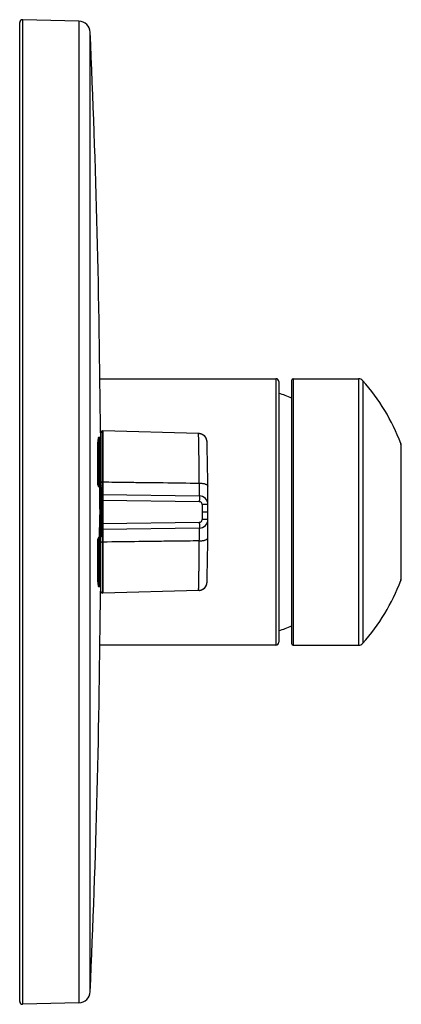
# Model space of a CAD drawing. Header units: millimetres. Extents: x -123 to 288, y 11 to 561.
# Tile 3 of 4: x 222 to 288, y 50 to 220. Entities that reach past the tile are written whole.
import ezdxf

# ---------------------------------------------------------------- set-up
doc = ezdxf.new("R2010")
doc.units = ezdxf.units.MM
doc.header["$LTSCALE"] = 23.1
doc.layers.get('0').update_dxf_attribs({"linetype": 'CONTINUOUS'})

msp = doc.modelspace()

# ---------------------------------------------------------------- linework, layer by layer
at = {"color": 7, "linetype": 'CONTINUOUS'}
for p, q in [((222.45, 50.96), (222.45, 219.96)), ((232.69, 220.2), (222.97, 220.46)), ((236.31, 158.46), (266.7, 158.46)), ((269.4, 158.16), (269.4, 112.76)), ((269.7, 158.46), (280.96, 158.46)), ((267.2, 157.96), (267.2, 112.96)), ((236.25, 148.31), (236.15, 148.31)), ((236.4, 149.14), (236.41, 148.38)), ((236.45, 121.77), (236.45, 149.15)), ((236.74, 138.45), (236.75, 149.45)), ((236.75, 149.44), (236.75, 149.45)), ((236.8, 149.45), (236.75, 149.45)), ((236.8, 149.45), (236.8, 121.47)), ((253.35, 149), (236.8, 149.45)), ((253.44, 149), (253.35, 149)), ((235.95, 140.12), (235.95, 147.53)), ((254.81, 147.57), (254.81, 147.59)), ((254.81, 147.56), (254.81, 147.57)), ((254.81, 147.55), (254.81, 147.56)), ((254.81, 147.54), (254.81, 147.55)), ((254.81, 147.52), (254.81, 147.54)), ((254.81, 147.46), (254.81, 147.52)), ((288.25, 147.25), (288.24, 147.27)), ((288.33, 146.41), (288.34, 146.46)), ((288.34, 146.46), (288.34, 146.46)), ((288.35, 144.07), (288.35, 146.63)), ((288.35, 135.9), (288.35, 144.07)), ((236.4, 139.52), (236.07, 139.84)), ((236.75, 140.65), (236.81, 140.65)), ((236.45, 137.95), (236.5, 137.95)), ((236.47, 138.31), (236.48, 138.3)), ((236.48, 138.3), (236.49, 138.29)), ((236.5, 131.54), (236.5, 139.38)), ((236.8, 138.45), (236.74, 138.45)), ((236.8, 138.45), (253.47, 138.23)), ((236.28, 136.05), (236.45, 136.06)), ((236.45, 137.69), (236.5, 137.69)), ((236.45, 137.05), (236.5, 137.05)), ((236.45, 136.23), (236.5, 136.23)), ((236.27, 135.8), (236.27, 135.12)), ((236.28, 135.92), (236.45, 135.92)), ((236.28, 134.99), (236.45, 134.99)), ((253.97, 135.46), (254.95, 135.46)), ((288.35, 128.91), (288.35, 135.9)), ((236.45, 134.27), (236.5, 134.27)), ((236.45, 133.44), (236.5, 133.44)), ((236.45, 133.11), (236.5, 133.11)), ((236.49, 132.73), (236.47, 132.71)), ((236.47, 132.71), (236.47, 132.7)), ((236.8, 133.46), (236.8, 133.3)), ((236.8, 132.7), (236.8, 132.49)), ((253.47, 132.68), (236.8, 132.46)), ((236.4, 131.4), (236.07, 131.07)), ((236.74, 132.46), (236.74, 121.47)), ((236.8, 132.46), (236.74, 132.46)), ((236.8, 132.46), (236.8, 132.46)), ((235.95, 123.39), (235.95, 130.79)), ((236.74, 130.26), (236.8, 130.26)), ((288.35, 124.27), (288.35, 128.91)), ((288.35, 124.26), (288.35, 124.27)), ((236.15, 122.61), (236.25, 122.61)), ((236.41, 122.53), (236.4, 121.77)), ((254.81, 123.39), (254.81, 123.46)), ((254.81, 123.37), (254.81, 123.39)), ((254.81, 123.36), (254.81, 123.37)), ((254.81, 123.35), (254.81, 123.36)), ((236.8, 121.47), (236.74, 121.47)), ((253.35, 121.91), (236.8, 121.47)), ((253.44, 121.92), (253.35, 121.91)), ((266.7, 112.46), (236.31, 112.46)), ((269.7, 112.46), (280.96, 112.46)), ((232.69, 50.71), (222.97, 50.46))]:
    msp.add_line(p, q, dxfattribs=at)
at = {"color": 9, "linetype": 'CONTINUOUS'}
for p, q in [((222.97, 50.46), (222.97, 220.46)), ((232.69, 220.2), (232.69, 50.71)), ((234.64, 52.62), (234.64, 218.29)), ((266.7, 158.46), (266.7, 112.46)), ((269.7, 158.46), (269.7, 112.46)), ((280.96, 158.46), (280.96, 112.46)), ((281.71, 158.12), (281.71, 112.79)), ((236.15, 140.2), (236.15, 148.31)), ((236.25, 148.31), (236.25, 140.01)), ((253.35, 148.99), (253.35, 149)), ((253.35, 148.95), (253.35, 149)), ((288.24, 147.27), (288.24, 147.22)), ((288.24, 147.27), (288.24, 147.26)), ((288.24, 147.22), (288.24, 123.64)), ((288.25, 145.78), (288.25, 139.21)), ((236.21, 140.05), (236.25, 140.01)), ((236.47, 138.31), (236.47, 139.68)), ((236.49, 138.29), (236.49, 139.7)), ((236.67, 139.53), (236.67, 131.38)), ((236.74, 132.46), (236.74, 138.45)), ((288.25, 139.21), (288.24, 135.46)), ((236.5, 137.45), (236.67, 137.45)), ((236.67, 137.45), (236.74, 137.45)), ((236.74, 137.45), (236.8, 137.45)), ((253.47, 137.23), (236.8, 137.45)), ((254.95, 136.74), (253.97, 136.74)), ((253.97, 136.73), (253.97, 134.18)), ((236.45, 135.8), (236.27, 135.8)), ((236.27, 135.12), (236.45, 135.11)), ((288.35, 135.46), (288.24, 135.46)), ((236.47, 132.7), (236.47, 131.23)), ((236.49, 132.73), (236.49, 131.21)), ((236.67, 133.46), (236.5, 133.46)), ((236.74, 133.46), (236.67, 133.46)), ((236.8, 133.46), (236.74, 133.46)), ((236.8, 133.46), (253.47, 133.68)), ((254.95, 134.18), (253.97, 134.18)), ((236.25, 130.9), (236.21, 130.86)), ((236.25, 130.9), (236.25, 122.61)), ((236.67, 132.48), (236.67, 132.48)), ((288.25, 131.88), (288.24, 127.41)), ((236.15, 122.61), (236.15, 130.72)), ((288.25, 124.92), (288.24, 123.72))]:
    msp.add_line(p, q, dxfattribs=at)
at = {"color": 7, "linetype": 'CONTINUOUS'}
for points in [[(254.81, 147.59), (254.81, 147.59), (254.8, 147.61), (254.8, 147.62), (254.8, 147.64), (254.8, 147.65), (254.8, 147.67), (254.8, 147.7), (254.79, 147.72), (254.79, 147.74), (254.78, 147.76), (254.78, 147.79), (254.78, 147.81), (254.77, 147.84), (254.76, 147.86), (254.76, 147.89), (254.75, 147.91), (254.74, 147.94), (254.74, 147.96), (254.73, 147.99), (254.72, 148.01), (254.71, 148.04), (254.7, 148.07), (254.69, 148.09), (254.68, 148.12), (254.66, 148.14), (254.65, 148.17), (254.64, 148.2), (254.62, 148.22), (254.61, 148.25), (254.59, 148.28), (254.58, 148.3), (254.56, 148.33), (254.54, 148.36), (254.52, 148.38), (254.5, 148.41), (254.48, 148.44), (254.46, 148.46), (254.44, 148.49), (254.41, 148.51), (254.39, 148.54), (254.36, 148.57), (254.34, 148.59), (254.31, 148.62), (254.28, 148.64), (254.26, 148.66), (254.23, 148.69), (254.2, 148.71), (254.16, 148.73), (254.13, 148.75), (254.1, 148.78), (254.07, 148.8), (254.03, 148.82), (254, 148.83), (253.96, 148.85), (253.92, 148.87), (253.88, 148.89), (253.84, 148.9), (253.8, 148.92), (253.76, 148.93), (253.72, 148.94), (253.68, 148.95), (253.64, 148.96), (253.6, 148.97), (253.55, 148.98), (253.51, 148.99), (253.46, 148.99), (253.44, 148.99)], [(288.35, 146.63), (288.35, 146.67), (288.35, 146.69)], [(253.44, 121.92), (253.45, 121.92), (253.49, 121.92), (253.53, 121.93), (253.57, 121.94), (253.61, 121.94), (253.65, 121.95), (253.69, 121.96), (253.73, 121.97), (253.77, 121.98), (253.8, 122), (253.84, 122.01), (253.88, 122.02), (253.91, 122.04), (253.95, 122.06), (253.98, 122.07), (254.01, 122.09), (254.04, 122.11), (254.08, 122.12), (254.11, 122.14), (254.14, 122.16), (254.17, 122.18), (254.2, 122.2), (254.22, 122.22), (254.25, 122.25), (254.28, 122.27), (254.3, 122.29), (254.33, 122.31), (254.35, 122.34), (254.38, 122.36), (254.4, 122.38), (254.42, 122.41), (254.44, 122.43), (254.46, 122.46), (254.48, 122.48), (254.5, 122.51), (254.52, 122.53), (254.54, 122.56), (254.56, 122.58), (254.58, 122.61), (254.59, 122.64), (254.61, 122.66), (254.62, 122.69), (254.64, 122.72), (254.65, 122.74), (254.66, 122.77), (254.68, 122.8), (254.69, 122.82), (254.7, 122.85), (254.71, 122.88), (254.72, 122.9), (254.73, 122.93), (254.74, 122.96), (254.75, 122.98), (254.75, 123.01), (254.76, 123.03), (254.77, 123.06), (254.77, 123.09), (254.78, 123.11), (254.78, 123.14), (254.79, 123.16), (254.79, 123.18), (254.79, 123.21), (254.8, 123.23), (254.8, 123.25), (254.8, 123.27), (254.8, 123.28), (254.8, 123.3), (254.8, 123.31), (254.81, 123.32), (254.81, 123.33), (254.81, 123.34), (254.81, 123.35)]]:
    msp.add_lwpolyline(points, dxfattribs=at)
at = {"color": 9, "linetype": 'CONTINUOUS'}
msp.add_lwpolyline([(288.24, 123.67), (288.24, 123.65), (288.24, 123.64)], dxfattribs=at)
at = {"color": 7, "linetype": 'CONTINUOUS'}
for centre, radius, start, end in [((222.95, 219.96), 0.5, 88.5, 180), ((232.64, 218.2), 2, 2.5093, 88.5), ((-1655.55, 135.46), 1892, 0.41452, 2.50927), ((266.7, 157.96), 0.5, 0, 90), ((269.7, 158.16), 0.3, 90, 180), ((280.96, 157.46), 1, 41.8103, 90), ((256.36, 135.46), 34, 20.3359, 41.8103), ((261.03, 136.91), 20.02, 65.2745, 72.0383), ((236.15, 148.11), 0.2, 90, 128.6786), ((236.25, 148.51), 0.2, 269.9993, 0.1238), ((236.75, 149.15), 0.3, 91.5142, 180.0739), ((253.31, 147.5), 1.5, 1.3898, 84.9358), ((-245.05, 135.46), 500, 358.6247, 1.3753), ((286.65, 146.68), 1.7, 16.8416, 19.6343), ((286.64, 146.68), 1.71, 359.7862, 16.7952), ((286.65, 146.68), 1.7, 352.3909, 359.1368), ((286.65, 146.68), 1.7, 359.1391, 359.7383), ((236.35, 140.12), 0.4, 180, 225), ((-315.07, 135.58), 551.35, 0.0491, 0.423), ((236.25, 139.37), 0.2, 0, 45), ((236.41, 138.23), 0.101, 33.4748, 38.7452), ((236.73, 138.22), 0.23, 106.6016, 180), ((236.75, 138.15), 0.3, 92, 106.6016), ((253.45, 136.73), 1.5, 0.1468, 89.25), ((223.46, 136.04), 12.81, 359.4775, 0.0762), ((-332.74, 135.41), 569.01, 359.5828, 359.9451), ((247.41, 135.81), 11.14, 179.4327, 180.0597), ((248.49, 135.11), 12.21, 179.9677, 180.5387), ((224.86, 134.88), 11.42, 359.8901, 0.5599), ((235.46, 82.05), 52.82, 88.9267, 89.1201), ((236.35, 132.81), 0.154, 330.7255, 335.1884), ((236.38, 132.8), 0.126, 354.7798, 359.9943), ((236.73, 132.7), 0.23, 180, 253.3984), ((253.45, 134.18), 1.5, 270.75, 359.8532), ((236.35, 130.79), 0.4, 135, 180), ((236.25, 131.54), 0.2, 315, 360), ((236.75, 132.76), 0.3, 253.3984, 268), ((286.65, 124.23), 1.7, 339.6643, 0.6261), ((236.15, 122.81), 0.2, 231.3214, 270), ((236.25, 122.41), 0.2, 359.878, 90), ((253.31, 123.41), 1.5, 275.0641, 358.6129), ((256.36, 135.46), 34, 318.1897, 339.6643), ((-1655.55, 135.46), 1892, 357.49073, 359.58548), ((236.75, 121.77), 0.3, 179.9422, 267.9905), ((261.03, 134), 20.02, 287.9617, 294.7255), ((266.7, 112.96), 0.5, 270, 360), ((269.7, 112.76), 0.3, 180, 270), ((280.96, 113.46), 1, 270, 318.1897), ((232.64, 52.71), 2, 271.5, 357.4907), ((222.95, 50.96), 0.5, 180, 271.5)]:
    msp.add_arc(centre, radius, start, end, dxfattribs=at)
at = {"color": 9, "linetype": 'CONTINUOUS'}
for centre, radius, start, end in [((-400.38, 135.11), 653.87, 0.46739, 1.2129), ((236.36, 140.2), 0.205, 179.9415, 224.4265), ((233.44, 139.38), 3.07, 0.0398, 4.1859), ((233.34, 131.54), 3.17, 355.886, 359.896), ((236.36, 130.72), 0.205, 135.5735, 180.0585)]:
    msp.add_arc(centre, radius, start, end, dxfattribs=at)
at = {"color": 7, "linetype": 'CONTINUOUS'}
for points, knots in [([(236.03, 148.26), (236.03, 148.26), (236.02, 148.26), (236.02, 148.24), (236.01, 148.2), (236, 148.14), (235.99, 148.07), (235.98, 147.97), (235.97, 147.85), (235.96, 147.74), (235.96, 147.65), (235.96, 147.58), (235.95, 147.55), (235.95, 147.53)], [0, 0, 0, 0, 0.010722, 0.027129, 0.078663, 0.15616, 0.260254, 0.391662, 0.551689, 0.743783, 0.855622, 0.918472, 1, 1, 1, 1]), ([(236.47, 138.31), (236.47, 138.32), (236.46, 138.33), (236.45, 138.34), (236.45, 138.35)], [0, 0, 0, 0, 0.275187, 1, 1, 1, 1]), ([(236.5, 138.26), (236.5, 138.26), (236.5, 138.27), (236.49, 138.28), (236.49, 138.28)], [0, 0, 0, 0, 0.239451, 1, 1, 1, 1]), ([(236.45, 132.65), (236.45, 132.65), (236.46, 132.67), (236.46, 132.69), (236.47, 132.7)], [0, 0, 0, 0, 0.243033, 1, 1, 1, 1]), ([(236.49, 132.74), (236.49, 132.75), (236.5, 132.76), (236.5, 132.78), (236.5, 132.79)], [0, 0, 0, 0, 0.257653, 1, 1, 1, 1]), ([(235.95, 123.39), (235.95, 123.37), (235.96, 123.33), (235.96, 123.27), (235.96, 123.18), (235.97, 123.06), (235.98, 122.94), (235.99, 122.85), (236, 122.77), (236.01, 122.71), (236.02, 122.68), (236.02, 122.66), (236.03, 122.65), (236.03, 122.65)], [0, 0, 0, 0, 0.081528, 0.144377, 0.256217, 0.448311, 0.608338, 0.739746, 0.84384, 0.921337, 0.972871, 0.989278, 1, 1, 1, 1])]:
    msp.add_open_spline(points, degree=3, knots=knots, dxfattribs=at)
at = {"color": 9, "linetype": 'CONTINUOUS'}
for points, knots in [([(235.95, 140.12), (235.95, 140.13), (235.97, 140.15), (235.99, 140.16), (236.02, 140.18), (236.08, 140.19), (236.13, 140.2), (236.15, 140.2)], [0, 0, 0, 0, 0.142315, 0.242025, 0.36295, 0.659474, 1, 1, 1, 1]), ([(236.07, 139.84), (236.06, 139.85), (236.07, 139.87), (236.08, 139.9), (236.1, 139.93), (236.12, 139.96), (236.16, 140), (236.19, 140.03), (236.21, 140.05)], [0, 0, 0, 0, 0.116569, 0.217127, 0.344381, 0.493528, 0.657938, 1, 1, 1, 1]), ([(236.45, 140.08), (236.45, 140.07), (236.44, 140.05), (236.42, 140.04), (236.38, 140.03), (236.33, 140.01), (236.28, 140.01), (236.25, 140.01)], [0, 0, 0, 0, 0.13889, 0.238003, 0.358974, 0.656993, 1, 1, 1, 1]), ([(236.25, 140.01), (236.27, 139.96), (236.3, 139.87), (236.33, 139.77), (236.36, 139.7), (236.37, 139.66), (236.38, 139.62), (236.38, 139.6), (236.39, 139.57), (236.39, 139.56), (236.4, 139.54), (236.4, 139.53), (236.4, 139.52), (236.4, 139.52), (236.4, 139.51), (236.4, 139.51), (236.4, 139.52)], [0, 0, 0, 0, 0.277289, 0.563353, 0.635358, 0.706996, 0.777613, 0.845962, 0.878561, 0.909181, 0.936785, 0.960149, 0.978064, 0.989523, 0.994618, 1, 1, 1, 1]), ([(236.45, 140.54), (236.45, 140.55), (236.46, 140.56), (236.48, 140.58), (236.5, 140.6), (236.56, 140.63), (236.64, 140.65), (236.71, 140.65), (236.74, 140.65)], [0, 0, 0, 0, 0.066538, 0.146121, 0.245244, 0.3653, 0.65975, 1, 1, 1, 1]), ([(236.53, 139.77), (236.52, 139.77), (236.51, 139.77), (236.49, 139.76), (236.47, 139.75), (236.46, 139.73), (236.46, 139.7), (236.45, 139.68), (236.45, 139.66)], [0, 0, 0, 0, 0.193698, 0.289528, 0.395976, 0.520195, 0.664481, 1, 1, 1, 1]), ([(236.47, 139.68), (236.47, 139.68), (236.46, 139.68), (236.45, 139.67), (236.45, 139.66)], [0, 0, 0, 0, 0.29842, 1, 1, 1, 1]), ([(236.47, 139.68), (236.47, 139.69), (236.47, 139.7), (236.47, 139.71), (236.47, 139.71), (236.47, 139.72), (236.47, 139.72), (236.47, 139.73), (236.48, 139.72), (236.48, 139.72), (236.48, 139.71), (236.48, 139.7), (236.49, 139.7)], [0, 0, 0, 0, 0.166742, 0.337377, 0.424047, 0.509091, 0.573042, 0.603258, 0.637272, 0.680221, 0.778617, 1, 1, 1, 1]), ([(236.53, 139.77), (236.53, 139.76), (236.51, 139.74), (236.49, 139.72), (236.49, 139.7)], [0, 0, 0, 0, 0.261932, 1, 1, 1, 1]), ([(236.5, 139.6), (236.5, 139.61), (236.49, 139.64), (236.49, 139.67), (236.49, 139.7)], [0, 0, 0, 0, 0.270228, 1, 1, 1, 1]), ([(236.5, 139.38), (236.5, 139.4), (236.51, 139.43), (236.55, 139.48), (236.6, 139.51), (236.65, 139.53), (236.67, 139.53)], [0, 0, 0, 0, 0.213212, 0.446998, 0.710439, 1, 1, 1, 1]), ([(236.53, 139.77), (236.55, 139.76), (236.58, 139.74), (236.61, 139.71), (236.64, 139.67), (236.66, 139.61), (236.67, 139.56), (236.67, 139.53)], [0, 0, 0, 0, 0.22058, 0.343987, 0.471914, 0.733825, 1, 1, 1, 1]), ([(236.8, 140.65), (238.19, 140.64), (240.62, 140.6), (244.1, 140.56), (248.27, 140.51), (251.39, 140.47), (253.47, 140.44)], [0, 0, 0, 0, 0.25, 0.4375, 0.625, 1, 1, 1, 1]), ([(253.47, 138.24), (253.47, 138.24), (253.47, 138.24), (253.47, 138.25), (253.48, 138.26), (253.48, 138.28), (253.48, 138.3), (253.48, 138.32), (253.48, 138.36), (253.48, 138.41), (253.48, 138.48), (253.48, 138.59), (253.49, 138.71), (253.49, 138.84), (253.49, 139), (253.49, 139.23), (253.48, 139.56), (253.48, 139.99), (253.48, 140.29), (253.47, 140.44)], [0, 0, 0, 0, 0.001227, 0.004543, 0.010031, 0.017699, 0.027539, 0.03954, 0.053687, 0.069961, 0.108799, 0.155842, 0.21083, 0.273461, 0.343389, 0.420223, 0.592877, 0.787575, 1, 1, 1, 1]), ([(253.47, 140.44), (253.57, 140.44), (253.76, 140.44), (254.03, 140.41), (254.28, 140.36), (254.5, 140.29), (254.68, 140.21), (254.82, 140.12), (254.91, 140.02), (254.93, 139.94), (254.93, 139.91)], [0, 0, 0, 0, 0.173138, 0.340574, 0.496177, 0.635609, 0.755592, 0.854625, 0.933926, 1, 1, 1, 1]), ([(253.47, 138.23), (253.47, 138.23), (253.47, 138.23), (253.47, 138.23), (253.47, 138.22), (253.47, 138.21), (253.47, 138.2), (253.48, 138.18), (253.48, 138.15), (253.48, 138.11), (253.48, 138.06), (253.48, 138), (253.48, 137.94), (253.48, 137.87), (253.48, 137.76), (253.48, 137.61), (253.47, 137.43), (253.47, 137.3), (253.47, 137.23)], [0, 0, 0, 0, 0.001373, 0.00506, 0.011118, 0.019536, 0.030297, 0.043378, 0.076419, 0.11842, 0.168902, 0.227327, 0.293152, 0.365803, 0.444569, 0.617461, 0.805385, 1, 1, 1, 1]), ([(253.97, 136.73), (253.97, 136.8), (253.94, 136.93), (253.83, 137.09), (253.67, 137.21), (253.54, 137.23), (253.47, 137.23)], [0, 0, 0, 0, 0.250092, 0.50007, 0.750041, 1, 1, 1, 1]), ([(253.47, 133.68), (253.54, 133.68), (253.67, 133.71), (253.83, 133.82), (253.94, 133.99), (253.97, 134.12), (253.97, 134.18)], [0, 0, 0, 0, 0.249959, 0.49993, 0.749908, 1, 1, 1, 1]), ([(253.47, 133.68), (253.47, 133.61), (253.47, 133.49), (253.48, 133.3), (253.48, 133.16), (253.48, 133.05), (253.48, 132.97), (253.48, 132.91), (253.48, 132.85), (253.48, 132.8), (253.48, 132.76), (253.48, 132.73), (253.47, 132.71), (253.47, 132.7), (253.47, 132.69), (253.47, 132.68), (253.47, 132.68), (253.47, 132.68), (253.47, 132.68)], [0, 0, 0, 0, 0.194615, 0.382539, 0.555431, 0.634197, 0.706848, 0.772673, 0.831098, 0.88158, 0.923581, 0.956622, 0.969703, 0.980464, 0.988882, 0.99494, 0.998627, 1, 1, 1, 1]), ([(253.47, 130.47), (253.48, 130.63), (253.48, 130.93), (253.48, 131.35), (253.49, 131.68), (253.49, 131.91), (253.49, 132.07), (253.49, 132.21), (253.48, 132.33), (253.48, 132.43), (253.48, 132.51), (253.48, 132.56), (253.48, 132.59), (253.48, 132.62), (253.48, 132.64), (253.48, 132.65), (253.47, 132.67), (253.47, 132.67), (253.47, 132.68), (253.47, 132.68)], [0, 0, 0, 0, 0.212425, 0.407123, 0.579777, 0.656611, 0.726539, 0.78917, 0.844158, 0.891201, 0.930039, 0.946313, 0.96046, 0.972461, 0.982301, 0.989969, 0.995457, 0.998773, 1, 1, 1, 1]), ([(236.07, 131.07), (236.06, 131.07), (236.07, 131.04), (236.08, 131.02), (236.1, 130.99), (236.12, 130.96), (236.16, 130.91), (236.19, 130.88), (236.21, 130.86)], [0, 0, 0, 0, 0.116572, 0.217131, 0.344385, 0.493531, 0.657939, 1, 1, 1, 1]), ([(236.25, 130.9), (236.27, 130.95), (236.3, 131.04), (236.33, 131.15), (236.36, 131.22), (236.37, 131.25), (236.38, 131.29), (236.38, 131.32), (236.39, 131.34), (236.39, 131.36), (236.4, 131.37), (236.4, 131.38), (236.4, 131.39), (236.4, 131.4), (236.4, 131.4), (236.4, 131.4), (236.4, 131.4)], [0, 0, 0, 0, 0.277316, 0.563387, 0.635393, 0.707039, 0.777653, 0.845968, 0.878566, 0.909216, 0.936879, 0.960294, 0.978201, 0.989596, 0.994579, 1, 1, 1, 1]), ([(236.45, 130.83), (236.45, 130.84), (236.44, 130.86), (236.42, 130.87), (236.38, 130.89), (236.33, 130.9), (236.28, 130.9), (236.25, 130.9)], [0, 0, 0, 0, 0.138996, 0.238165, 0.35916, 0.657132, 1, 1, 1, 1]), ([(236.47, 131.23), (236.47, 131.23), (236.46, 131.24), (236.45, 131.25), (236.45, 131.25)], [0, 0, 0, 0, 0.29842, 1, 1, 1, 1]), ([(236.45, 131.25), (236.45, 131.24), (236.46, 131.21), (236.46, 131.18), (236.47, 131.16), (236.49, 131.15), (236.51, 131.14), (236.52, 131.14), (236.53, 131.15)], [0, 0, 0, 0, 0.335871, 0.480947, 0.604957, 0.711255, 0.80643, 1, 1, 1, 1]), ([(236.47, 131.23), (236.47, 131.23), (236.47, 131.22), (236.47, 131.21), (236.47, 131.2), (236.47, 131.19), (236.47, 131.19), (236.47, 131.19), (236.48, 131.19), (236.48, 131.19), (236.48, 131.2), (236.48, 131.21), (236.49, 131.21)], [0, 0, 0, 0, 0.166763, 0.337425, 0.424091, 0.509152, 0.572802, 0.603029, 0.637031, 0.680105, 0.778555, 1, 1, 1, 1]), ([(236.49, 131.21), (236.49, 131.22), (236.49, 131.26), (236.49, 131.29), (236.5, 131.31)], [0, 0, 0, 0, 0.221507, 1, 1, 1, 1]), ([(236.53, 131.15), (236.53, 131.15), (236.51, 131.17), (236.49, 131.2), (236.49, 131.21)], [0, 0, 0, 0, 0.261934, 1, 1, 1, 1]), ([(236.5, 131.54), (236.5, 131.52), (236.51, 131.48), (236.55, 131.44), (236.6, 131.4), (236.65, 131.39), (236.67, 131.38)], [0, 0, 0, 0, 0.213238, 0.447032, 0.710467, 1, 1, 1, 1]), ([(236.67, 131.38), (236.67, 131.36), (236.66, 131.31), (236.64, 131.25), (236.61, 131.21), (236.58, 131.17), (236.55, 131.15), (236.53, 131.15)], [0, 0, 0, 0, 0.266176, 0.528087, 0.656014, 0.779421, 1, 1, 1, 1]), ([(253.47, 130.47), (253.57, 130.47), (253.76, 130.48), (254.03, 130.51), (254.28, 130.55), (254.5, 130.62), (254.68, 130.7), (254.82, 130.79), (254.91, 130.89), (254.93, 130.97), (254.93, 131.01)], [0, 0, 0, 0, 0.173149, 0.340594, 0.496202, 0.635634, 0.755612, 0.854638, 0.933931, 1, 1, 1, 1]), ([(235.95, 130.79), (235.95, 130.78), (235.97, 130.76), (235.99, 130.75), (236.02, 130.73), (236.08, 130.72), (236.13, 130.72), (236.15, 130.72)], [0, 0, 0, 0, 0.14244, 0.242217, 0.363173, 0.65964, 1, 1, 1, 1]), ([(236.45, 130.37), (236.45, 130.37), (236.46, 130.35), (236.48, 130.33), (236.5, 130.31), (236.56, 130.29), (236.64, 130.27), (236.71, 130.26), (236.74, 130.26)], [0, 0, 0, 0, 0.066707, 0.146292, 0.245396, 0.365439, 0.659845, 1, 1, 1, 1]), ([(253.47, 130.47), (252.09, 130.45), (249.65, 130.42), (246.18, 130.38), (242.01, 130.33), (238.89, 130.29), (236.8, 130.26)], [0, 0, 0, 0, 0.25, 0.4375, 0.625, 1, 1, 1, 1]), ([(253.35, 121.91), (253.35, 121.91), (253.35, 121.91), (253.35, 121.92), (253.35, 121.92), (253.35, 121.92), (253.35, 121.93), (253.35, 121.94), (253.35, 121.95), (253.35, 121.97), (253.35, 122), (253.35, 122.03), (253.35, 122.08), (253.35, 122.15), (253.36, 122.26), (253.36, 122.38), (253.36, 122.52), (253.36, 122.68), (253.37, 122.85), (253.37, 123.04), (253.38, 123.33), (253.39, 123.74), (253.4, 124.28), (253.41, 124.87), (253.42, 125.53), (253.43, 126.24), (253.44, 127), (253.45, 127.81), (253.46, 128.97), (253.47, 129.86), (253.47, 130.47)], [0, 0, 0, 0, 0.000069, 0.000276, 0.000621, 0.001103, 0.001723, 0.00248, 0.004406, 0.006882, 0.009906, 0.013478, 0.017596, 0.027463, 0.039495, 0.053675, 0.069984, 0.088397, 0.10889, 0.131435, 0.155999, 0.211045, 0.273722, 0.343679, 0.420528, 0.503839, 0.593148, 0.68796, 0.787745, 1, 1, 1, 1])]:
    msp.add_open_spline(points, degree=3, knots=knots, dxfattribs=at)
at = {"color": 7, "linetype": 'CONTINUOUS'}
msp.add_open_spline([(236.5, 138.25), (236.5, 138.25), (236.5, 138.26), (236.5, 138.26)], degree=3, dxfattribs=at)

doc.saveas('drawing.dxf')
